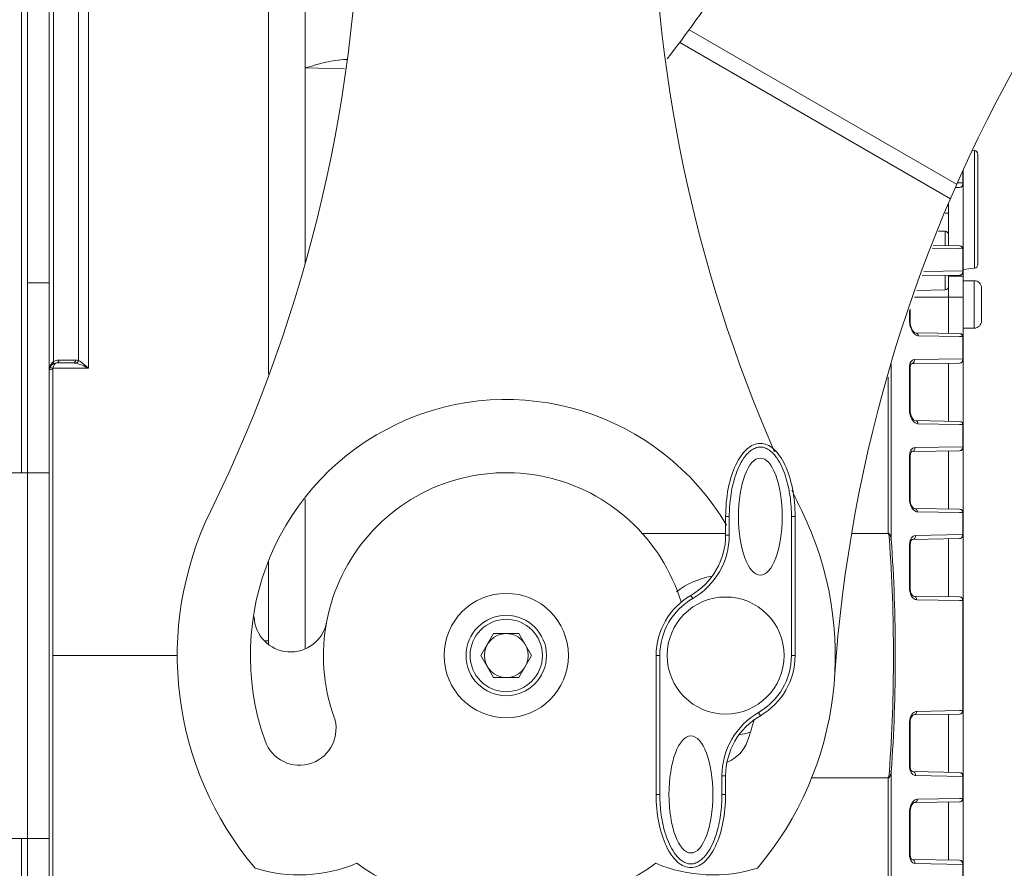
# Model space of a CAD drawing. Header units: millimetres. Extents: x 29170 to 33192, y 579 to 3108.
# Tile 242 of 256: x 31700 to 31835, y 2674 to 2790. Entities that reach past the tile are written whole.
import ezdxf

# ---------------------------------------------------------------- set-up
doc = ezdxf.new("R2010")
doc.units = ezdxf.units.MM
doc.layers.add('细实线', color=7, linetype='Continuous', lineweight=13)
doc.dimstyles.new('ISO-25', dxfattribs={"dimtxt": 15, "dimasz": 14, "dimexe": 3.5, "dimexo": 0, "dimgap": 3.5, "dimtad": 1, "dimtxsty": 'Standard', "dimcen": 2.5, "dimadec": 0, "dimazin": 0, "dimtfac": 1, "dimtmove": 0, "dimatfit": 3, "dimfxl": 1, "dimarcsym": 0})

# ---------------------------------------------------------------- blocks, each defined once
blk = doc.blocks.new('*D29')
at = {"layer": 'Defpoints', "color": 0, "transparency": 16777216}
for p in [(31656.71, 2843.26), (31734.08, 2843.26), (31734.08, 2563.26)]:
    blk.add_point(p, dxfattribs=at)
at = {"layer": '细实线', "color": 0, "lineweight": -2, "transparency": 16777216}
for p, q in [((31734.08, 2843.26), (31653.21, 2843.26)), ((31656.71, 2577.26), (31656.71, 2829.26)), ((31734.08, 2563.26), (31653.21, 2563.26))]:
    blk.add_line(p, q, dxfattribs=at)
at = {"layer": '细实线', "color": 0, "transparency": 16777216}
for points in [[(31654.38, 2829.26), (31659.04, 2829.26), (31656.71, 2843.26)], [(31654.38, 2577.26), (31659.04, 2577.26), (31656.71, 2563.26)]]:
    blk.add_solid(points, dxfattribs=at)
at = {"layer": '细实线', "color": 0, "transparency": 16777216, "insert": (31645.71, 2703.26), "char_height": 15, "attachment_point": 5, "rotation": 90}
blk.add_mtext('280mm', dxfattribs=at)
blk = doc.blocks.new('*D32')
at = {"layer": 'Defpoints', "color": 0, "transparency": 16777216}
for p in [(31786.58, 2936.26), (31734.08, 2563.26), (31941.5, 2563.26)]:
    blk.add_point(p, dxfattribs=at)
at = {"layer": '细实线', "color": 0, "lineweight": -2, "transparency": 16777216}
for p, q in [((31786.58, 2936.26), (31945, 2936.26)), ((31941.5, 2922.26), (31941.5, 2577.26)), ((31734.08, 2563.26), (31945, 2563.26))]:
    blk.add_line(p, q, dxfattribs=at)
at = {"layer": '细实线', "color": 0, "transparency": 16777216}
for points in [[(31939.17, 2922.26), (31943.83, 2922.26), (31941.5, 2936.26)], [(31939.17, 2577.26), (31943.83, 2577.26), (31941.5, 2563.26)]]:
    blk.add_solid(points, dxfattribs=at)
at = {"layer": '细实线', "color": 0, "transparency": 16777216, "insert": (31930.5, 2749.76), "char_height": 15, "attachment_point": 5, "rotation": 90}
blk.add_mtext('373mm', dxfattribs=at)

msp = doc.modelspace()

# ---------------------------------------------------------------- linework, layer by layer
at = {"layer": '细实线'}
for p, q in [((31700.281, 2728.256), (31700.281, 2852.256)), ((31701.081, 2729.106), (31701.081, 2852.256)), ((31704.081, 2553.256), (31704.081, 2848.256)), ((31734.081, 2741.72), (31734.081, 2843.255)), ((31734.081, 2843.242), (31734.081, 2741.72)), ((31739.081, 2756.846), (31739.081, 2843.256)), ((31709.445, 2837.184), (31709.445, 2742.537)), ((31708.066, 2743.598), (31708.066, 2799.641)), ((31704.667, 2795.181), (31704.667, 2743.44)), ((31791.58, 2788.814), (31828.177, 2767.685)), ((31790.305, 2787.085), (31827.317, 2765.716)), ((31739.081, 2783.586), (31744.461, 2783.488)), ((31830.631, 2772.301), (31830.336, 2772.33)), ((31830.631, 2772.301), (31830.631, 2756.211)), ((31831.081, 2771.803), (31831.081, 2756.708)), ((31829.005, 2769.466), (31829.005, 2767.884)), ((31829.081, 2769.63), (31829.081, 2767.747)), ((31829.005, 2767.884), (31828.265, 2767.87)), ((31829.081, 2767.747), (31829.081, 2758.765)), ((31828.59, 2767.247), (31827.98, 2767.237)), ((31826.967, 2764.756), (31827.081, 2764.756)), ((31827.081, 2765.07), (31827.081, 2759.291)), ((31826.601, 2763.756), (31827.081, 2763.756)), ((31825.697, 2761.28), (31826.59, 2761.264)), ((31826.59, 2759.299), (31826.59, 2761.264)), ((31824.984, 2759.327), (31828.59, 2759.264)), ((31824.847, 2758.95), (31828.585, 2758.889)), ((31828.585, 2758.889), (31829.005, 2758.882)), ((31829.005, 2758.882), (31829.005, 2755.858)), ((31829.081, 2758.765), (31829.081, 2755.747)), ((31829.005, 2755.858), (31823.682, 2755.759)), ((31830.631, 2756.211), (31829.081, 2756.056)), ((31829.081, 2746.765), (31829.081, 2755.747)), ((31704.081, 2754.205), (31701.081, 2754.205)), ((31828.59, 2755.247), (31823.461, 2755.158)), ((31826.59, 2753.247), (31826.59, 2755.212)), ((31827.081, 2755.221), (31827.081, 2752.256)), ((31829.081, 2755.102), (31827.081, 2755.102)), ((31829.081, 2754.506), (31830.581, 2754.506)), ((31830.581, 2754.506), (31830.581, 2748.006)), ((31822.739, 2753.18), (31826.59, 2753.247)), ((31831.581, 2753.506), (31831.581, 2749.006)), ((31827.081, 2752.256), (31822.402, 2752.256)), ((31829.081, 2752.256), (31827.081, 2752.256)), ((31827.081, 2747.291), (31827.081, 2752.256)), ((31821.728, 2750.411), (31821.728, 2748.986)), ((31821.804, 2750.619), (31821.804, 2748.897)), ((31821.804, 2748.897), (31821.728, 2748.986)), ((31828.59, 2747.264), (31822.56, 2747.37)), ((31829.081, 2748.006), (31830.581, 2748.006)), ((31822.976, 2746.956), (31828.584, 2746.864)), ((31828.584, 2746.864), (31829.005, 2746.857)), ((31829.005, 2746.857), (31829.005, 2743.833)), ((31829.081, 2746.765), (31829.081, 2743.747)), ((31707.337, 2743.256), (31705.081, 2743.256)), ((31706.935, 2743.652), (31705.435, 2743.651)), ((31707.69, 2743.653), (31706.935, 2743.652)), ((31821.971, 2743.132), (31821.977, 2743.132)), ((31828.59, 2743.247), (31821.974, 2743.132)), ((31821.974, 2743.132), (31821.977, 2743.132)), ((31829.005, 2743.833), (31822.389, 2743.711)), ((31827.081, 2735.291), (31827.081, 2743.221)), ((31829.081, 2734.765), (31829.081, 2743.747)), ((31704.572, 2664.116), (31704.572, 2742.396)), ((31704.593, 2742.537), (31709.445, 2742.537)), ((31819.228, 2743.07), (31819.228, 2719.153)), ((31821.804, 2742.555), (31821.728, 2742.632)), ((31821.728, 2742.632), (31821.728, 2736.828)), ((31821.804, 2742.555), (31821.804, 2736.763)), ((31818.804, 2741.316), (31818.804, 2719.959)), ((31821.804, 2736.763), (31821.728, 2736.828)), ((31822.477, 2735.371), (31828.59, 2735.264)), ((31822.477, 2735.371), (31822.481, 2735.371)), ((31822.892, 2734.934), (31828.583, 2734.838)), ((31828.583, 2734.838), (31829.005, 2734.831)), ((31829.005, 2734.831), (31829.005, 2731.808)), ((31829.081, 2734.765), (31829.081, 2731.747)), ((31822.052, 2731.133), (31822.061, 2731.133)), ((31828.59, 2731.247), (31822.057, 2731.133)), ((31822.057, 2731.133), (31822.061, 2731.133)), ((31829.005, 2731.808), (31822.473, 2731.689)), ((31827.081, 2723.291), (31827.081, 2731.221)), ((31829.081, 2722.765), (31829.081, 2731.747)), ((31821.804, 2730.421), (31821.728, 2730.474)), ((31821.728, 2730.474), (31821.728, 2724.67)), ((31821.804, 2730.421), (31821.816, 2730.626)), ((31821.804, 2730.421), (31821.804, 2724.628)), ((31701.081, 2728.256), (31701.081, 2729.106)), ((31692.581, 2728.256), (31704.081, 2728.256)), ((31701.081, 2678.256), (31701.081, 2728.256)), ((31739.081, 2724.648), (31739.081, 2704.178)), ((31821.804, 2724.628), (31821.728, 2724.67)), ((31822.393, 2723.373), (31828.59, 2723.264)), ((31822.393, 2723.373), (31822.397, 2723.373)), ((31797.081, 2722.256), (31796.581, 2722.256)), ((31796.581, 2722.256), (31796.581, 2719.71)), ((31797.081, 2722.256), (31797.081, 2719.71)), ((31805.581, 2722.256), (31806.081, 2722.256)), ((31805.581, 2703.256), (31805.581, 2722.256)), ((31806.081, 2703.256), (31806.081, 2722.256)), ((31822.808, 2722.912), (31828.582, 2722.813)), ((31828.582, 2722.813), (31829.005, 2722.806)), ((31829.005, 2722.806), (31829.005, 2719.782)), ((31829.081, 2722.765), (31829.081, 2719.747)), ((31785.145, 2719.959), (31796.581, 2719.959)), ((31797.081, 2719.71), (31796.581, 2719.71)), ((31813.947, 2719.959), (31818.784, 2719.959)), ((31818.974, 2719.135), (31819.228, 2719.153)), ((31822.092, 2719.118), (31822.141, 2719.135)), ((31828.59, 2719.247), (31822.141, 2719.135)), ((31829.005, 2719.782), (31822.556, 2719.667)), ((31827.081, 2711.291), (31827.081, 2719.221)), ((31829.081, 2710.765), (31829.081, 2719.747)), ((31821.804, 2718.286), (31821.728, 2718.316)), ((31821.728, 2718.316), (31821.728, 2712.512)), ((31821.804, 2718.286), (31821.809, 2718.426)), ((31821.804, 2718.286), (31821.804, 2712.494)), ((31734.081, 2716.207), (31734.081, 2705.256)), ((31734.081, 2704.819), (31734.081, 2716.207)), ((31821.804, 2712.494), (31821.728, 2712.512)), ((31792.081, 2711.05), (31791.831, 2711.483)), ((31822.309, 2711.374), (31828.59, 2711.264)), ((31822.724, 2710.889), (31828.582, 2710.788)), ((31828.582, 2710.788), (31829.005, 2710.78)), ((31829.005, 2695.731), (31829.005, 2710.78)), ((31829.081, 2695.747), (31829.081, 2710.765)), ((31764.849, 2706.256), (31763.117, 2703.256)), ((31768.313, 2706.256), (31764.849, 2706.256)), ((31770.045, 2703.256), (31768.313, 2706.256)), ((31733.512, 2705.256), (31734.081, 2705.256)), ((31721.625, 2703.256), (31704.572, 2703.256)), ((31763.117, 2703.256), (31764.849, 2700.256)), ((31768.313, 2700.256), (31770.045, 2703.256)), ((31787.581, 2703.256), (31787.081, 2703.256)), ((31787.081, 2703.256), (31787.081, 2684.256)), ((31787.581, 2703.256), (31787.581, 2684.256)), ((31805.581, 2703.256), (31806.081, 2703.256)), ((31764.849, 2700.256), (31768.313, 2700.256)), ((31801.081, 2695.462), (31801.331, 2695.029)), ((31828.59, 2695.247), (31822.309, 2695.138)), ((31828.582, 2695.724), (31822.724, 2695.623)), ((31827.081, 2687.291), (31827.081, 2695.221)), ((31829.005, 2695.731), (31828.582, 2695.724)), ((31829.081, 2686.765), (31829.081, 2695.747)), ((31821.804, 2694.018), (31821.728, 2694)), ((31821.728, 2694), (31821.728, 2688.196)), ((31821.804, 2694.018), (31821.811, 2694.184)), ((31821.804, 2694.018), (31821.804, 2688.225)), ((31821.804, 2688.225), (31821.728, 2688.196)), ((31796.081, 2686.801), (31796.581, 2686.801)), ((31796.081, 2684.256), (31796.081, 2686.801)), ((31796.581, 2684.256), (31796.581, 2686.801)), ((31818.974, 2687.377), (31819.228, 2687.359)), ((31819.228, 2624.503), (31819.228, 2687.359)), ((31828.59, 2687.264), (31822.14, 2687.377)), ((31822.556, 2686.845), (31829.005, 2686.73)), ((31829.005, 2686.73), (31829.005, 2683.706)), ((31829.081, 2686.765), (31829.081, 2683.747)), ((31818.782, 2686.553), (31808.303, 2686.553)), ((31818.804, 2624.371), (31818.801, 2686.553)), ((31787.581, 2684.256), (31787.081, 2684.256)), ((31796.081, 2684.256), (31796.581, 2684.256)), ((31828.59, 2683.247), (31822.393, 2683.139)), ((31822.393, 2683.139), (31822.397, 2683.139)), ((31828.582, 2683.699), (31822.808, 2683.6)), ((31827.081, 2675.291), (31827.081, 2683.221)), ((31829.005, 2683.706), (31828.582, 2683.699)), ((31829.081, 2674.765), (31829.081, 2683.747)), ((31821.804, 2681.883), (31821.728, 2681.842)), ((31821.728, 2681.842), (31821.728, 2676.038)), ((31821.804, 2681.883), (31821.813, 2682.072)), ((31821.804, 2681.883), (31821.804, 2676.091)), ((31692.581, 2678.256), (31704.081, 2678.256)), ((31700.281, 2555.306), (31700.281, 2678.256)), ((31701.081, 2677.406), (31701.081, 2678.256)), ((31701.081, 2555.306), (31701.081, 2677.406)), ((31821.804, 2676.091), (31821.728, 2676.038)), ((31821.806, 2676.003), (31821.804, 2676.091)), ((31828.59, 2675.264), (31822.056, 2675.379)), ((31822.473, 2674.823), (31829.005, 2674.704)), ((31829.005, 2674.704), (31829.005, 2671.68)), ((31829.081, 2674.765), (31829.081, 2671.747))]:
    msp.add_line(p, q, dxfattribs=at)
for points in [[(31822.006, 2748.006), (31821.868, 2748.402), (31821.807, 2748.802), (31821.804, 2748.897)], [(31822.56, 2747.37), (31822.554, 2747.37), (31822.418, 2747.44), (31822.202, 2747.667), (31822.006, 2748.006)], [(31821.878, 2742.998), (31821.956, 2743.121), (31821.971, 2743.132)], [(31821.804, 2742.555), (31821.812, 2742.718), (31821.878, 2742.998)], [(31821.901, 2736.148), (31821.813, 2736.584), (31821.804, 2736.763)], [(31822.481, 2735.371), (31822.458, 2735.374), (31822.29, 2735.476), (31822.072, 2735.755), (31821.901, 2736.148)], [(31821.816, 2730.626), (31821.895, 2730.936), (31822.002, 2731.104), (31822.052, 2731.133)], [(31822.042, 2723.697), (31821.888, 2724.06), (31821.81, 2724.473), (31821.804, 2724.628)], [(31822.397, 2723.373), (31822.376, 2723.375), (31822.236, 2723.455), (31822.042, 2723.697)], [(31821.809, 2718.426), (31821.871, 2718.764), (31821.985, 2719.008), (31822.092, 2719.118)], [(31822.015, 2711.641), (31821.876, 2711.972), (31821.809, 2712.363), (31821.804, 2712.494)], [(31822.313, 2711.374), (31822.297, 2711.375), (31822.184, 2711.434), (31822.015, 2711.641)], [(31821.811, 2694.184), (31821.884, 2694.565), (31822.023, 2694.885)], [(31822.023, 2694.885), (31822.189, 2695.082), (31822.298, 2695.137), (31822.312, 2695.138)], [(31822.14, 2687.377), (31822.091, 2687.394), (31821.979, 2687.512), (31821.865, 2687.771), (31821.807, 2688.119), (31821.804, 2688.225)], [(31821.813, 2682.072), (31821.895, 2682.477), (31822.051, 2682.829)], [(31822.051, 2682.829), (31822.241, 2683.062), (31822.377, 2683.137), (31822.397, 2683.139)], [(31822.056, 2675.379), (31822.032, 2675.386), (31821.954, 2675.465), (31821.857, 2675.683), (31821.806, 2676.003)]]:
    msp.add_lwpolyline(points, dxfattribs=at)
for centre, radius in [((31766.581, 2703.256), 8.5), ((31796.581, 2703.256), 8), ((31766.581, 2703.256), 5.5), ((31766.581, 2703.256), 4.95), ((31766.581, 2703.256), 3)]:
    msp.add_circle(centre, radius, dxfattribs=at)
for centre, radius, start, end in [((31546.581, 2811.075), 200, 333.89109, 0), ((31986.581, 2811.075), 200, 180, 203.56495), ((31629.965, 2906.63), 200, 322.48512, 330), ((32011.016, 2686.63), 200, 150, 176.10891), ((31744.891, 2776.303), 8.458, 90.00727, 91.70249), ((31830.581, 2771.803), 0.5, 359.99999, 84.28941), ((31828.581, 2767.747), 0.5, 271, 360), ((31826.581, 2760.765), 0.5, 0, 89), ((31828.581, 2758.765), 0.5, 0, 89), ((31830.581, 2756.708), 0.5, 275.71059, 0.00001), ((31828.581, 2755.747), 0.5, 271, 0), ((31830.581, 2753.506), 1, 359.99998, 90), ((31826.581, 2753.747), 0.5, 271, 0), ((31824.509, 2749.043), 2.785, 188.24885, 196.32403), ((31830.581, 2749.006), 1, 270, 0.00002), ((31824.578, 2749.06), 2.855, 196.26908, 200.8031), ((31828.581, 2746.765), 0.5, 0, 89), ((31705.081, 2742.256), 1, 90, 180), ((31705.439, 2742.141), 1.511, 110.76219, 120.7294), ((31705.435, 2742.15), 1.502, 90.02537, 110.75055), ((31828.581, 2743.747), 0.5, 271, 0), ((31705.665, 2742.258), 1.584, 169.75826, 171.63733), ((31705.078, 2742.396), 0.506, 163.74311, 179.96047), ((31823.804, 2742.634), 2.076, 174.21763, 180.07119), ((31766.581, 2703.256), 35, 30.57219, 199.47122), ((31824.362, 2736.852), 2.636, 187.57217, 191.35432), ((31824.377, 2736.854), 2.65, 191.32682, 199.86231), ((31828.581, 2734.765), 0.5, 0, 89), ((31828.581, 2731.747), 0.5, 271, 0), ((31823.937, 2730.476), 2.209, 173.69212, 180.06247), ((31766.581, 2703.256), 25, 17.01919, 199.47122), ((31986.581, 2811.075), 200, 205.21902, 206.10891), ((31824.207, 2724.672), 2.479, 180.04728, 187.87274), ((31766.581, 2703.256), 45, 153.89109, 220.21314), ((31766.581, 2703.256), 45, 319.78686, 26.10891), ((31828.581, 2722.765), 0.5, 0, 89), ((31787.081, 2719.71), 9.5, 300, 0), ((31787.081, 2719.71), 10, 300, 0), ((31595.285, 2703.256), 224.251, 355.93952, 4.06048), ((31595.047, 2703.256), 224.744, 355.94382, 4.05618), ((31828.581, 2719.747), 0.5, 271, 0), ((31796.581, 2703.256), 11, 99.93495, 127.53504), ((31824.177, 2712.512), 2.449, 180.00562, 183.72378), ((31824.185, 2712.513), 2.457, 183.71795, 187.52057), ((31796.581, 2703.256), 9.5, 120, 180), ((31796.581, 2703.256), 9, 120, 180), ((31828.581, 2710.765), 0.5, 0, 89), ((31737.086, 2708.738), 5, 182.27543, 349.47122), ((31796.581, 2703.256), 9, 300, 0), ((31796.581, 2703.256), 9.5, 300, 0), ((31738.297, 2693.256), 5, 199.47122, 19.47122), ((31806.081, 2686.801), 10, 120, 180), ((31806.081, 2686.801), 9.5, 120, 180), ((31823.627, 2694.171), 1.871, 152.78507, 158.0627), ((31828.581, 2695.747), 0.5, 271, 0), ((31766.581, 2703.256), 35, 340.52878, 345.5684), ((31824.183, 2693.999), 2.455, 174.0896, 179.99066), ((31796.581, 2703.256), 11, 279.93495, 287.44414), ((31794.865, 2693.256), 5, 292.95252, 340.52878), ((31824.027, 2688.193), 2.299, 179.93351, 187.80657), ((31828.581, 2686.765), 0.5, 0, 89), ((31823.812, 2681.996), 2.055, 151.72746, 156.45025), ((31828.581, 2683.747), 0.5, 271, 0), ((31824.224, 2681.839), 2.496, 169.56412, 179.93339), ((31823.965, 2676.036), 2.236, 179.96059, 184.99006), ((31738.297, 2693.256), 20, 252.30232, 293.05454), ((31766.581, 2703.256), 35, 234.24316, 305.75684), ((31794.865, 2693.256), 20, 246.94546, 287.69768), ((31828.581, 2674.765), 0.5, 0, 89), ((31828.442, 2674.765), 0.566, 353.7607, 358.82395)]:
    msp.add_arc(centre, radius, start, end, dxfattribs=at)
for centre in [(31801.331, 2722.256), (31791.831, 2684.256)]:
    msp.add_ellipse(centre, major_axis=(0, 8), ratio=0.375, dxfattribs=at)
for points, knots in [([(31739.081, 2783.586), (31740.016, 2783.875), (31741.838, 2784.399), (31743.722, 2784.73), (31744.64, 2784.757)], [0, 0, 0, 0, 0.515793, 1, 1, 1, 1]), ([(31829.005, 2767.885), (31829.024, 2767.787), (31829.031, 2767.581), (31828.916, 2767.404), (31828.842, 2767.342)], [0, 0, 0, 0, 0.5105332, 1, 1, 1, 1]), ([(31829.081, 2767.747), (31829.081, 2767.785), (31829.056, 2767.839), (31829.017, 2767.875), (31829.005, 2767.885)], [0, 0, 0, 0, 0.7139514, 1, 1, 1, 1]), ([(31828.59, 2759.264), (31828.685, 2759.263), (31828.887, 2759.176), (31828.984, 2758.985), (31829.005, 2758.883)], [0, 0, 0, 0, 0.4792504, 1, 1, 1, 1]), ([(31829.005, 2758.883), (31829.017, 2758.875), (31829.054, 2758.845), (31829.081, 2758.798), (31829.081, 2758.765)], [0, 0, 0, 0, 0.2980042, 1, 1, 1, 1]), ([(31829.005, 2755.86), (31829.019, 2755.763), (31829.018, 2755.565), (31828.904, 2755.395), (31828.832, 2755.337)], [0, 0, 0, 0, 0.5122878, 1, 1, 1, 1]), ([(31829.081, 2755.747), (31829.081, 2755.779), (31829.053, 2755.824), (31829.017, 2755.852), (31829.005, 2755.86)], [0, 0, 0, 0, 0.697237, 1, 1, 1, 1]), ([(31821.909, 2748.046), (31821.933, 2747.981), (31822.034, 2747.743), (31822.169, 2747.518), (31822.289, 2747.373)], [0, 0, 0, 0, 0.2698855, 1, 1, 1, 1]), ([(31822.289, 2747.373), (31822.332, 2747.32), (31822.492, 2747.146), (31822.701, 2747.005), (31822.866, 2746.969)], [0, 0, 0, 0, 0.2895455, 1, 1, 1, 1]), ([(31822.561, 2747.37), (31822.66, 2747.368), (31822.871, 2747.27), (31822.961, 2747.064), (31822.976, 2746.956)], [0, 0, 0, 0, 0.4760299, 1, 1, 1, 1]), ([(31828.59, 2747.264), (31828.688, 2747.263), (31828.897, 2747.167), (31828.988, 2746.964), (31829.005, 2746.858)], [0, 0, 0, 0, 0.4766248, 1, 1, 1, 1]), ([(31829.005, 2746.858), (31829.017, 2746.851), (31829.051, 2746.83), (31829.081, 2746.792), (31829.081, 2746.765)], [0, 0, 0, 0, 0.3197154, 1, 1, 1, 1]), ([(31704.667, 2743.44), (31704.673, 2743.405), (31704.685, 2743.291), (31704.639, 2743.156), (31704.569, 2743.115)], [0, 0, 0, 0, 0.3050046, 1, 1, 1, 1]), ([(31704.593, 2742.537), (31704.608, 2742.64), (31704.666, 2742.917), (31704.885, 2743.256), (31705.081, 2743.256)], [0, 0, 0, 0, 0.3450284, 1, 1, 1, 1]), ([(31705.435, 2743.651), (31705.419, 2743.549), (31705.351, 2743.361), (31705.166, 2743.256), (31705.081, 2743.256)], [0, 0, 0, 0, 0.5512762, 1, 1, 1, 1]), ([(31707.69, 2743.653), (31707.675, 2743.55), (31707.608, 2743.362), (31707.421, 2743.256), (31707.337, 2743.256)], [0, 0, 0, 0, 0.5514965, 1, 1, 1, 1]), ([(31708.066, 2743.598), (31708.052, 2743.552), (31707.985, 2743.39), (31707.839, 2743.248), (31707.715, 2743.219)], [0, 0, 0, 0, 0.2763154, 1, 1, 1, 1]), ([(31709.445, 2742.537), (31709.154, 2742.682), (31708.591, 2742.944), (31708.004, 2743.159), (31707.715, 2743.219)], [0, 0, 0, 0, 0.5239082, 1, 1, 1, 1]), ([(31709.445, 2742.537), (31709.215, 2742.752), (31708.78, 2743.135), (31708.308, 2743.487), (31708.066, 2743.598)], [0, 0, 0, 0, 0.5407457, 1, 1, 1, 1]), ([(31821.995, 2743.521), (31821.961, 2743.483), (31821.819, 2743.283), (31821.758, 2743.035), (31821.739, 2742.844)], [0, 0, 0, 0, 0.2114275, 1, 1, 1, 1]), ([(31821.977, 2743.132), (31822.1, 2743.135), (31822.357, 2743.293), (31822.408, 2743.576), (31822.389, 2743.711)], [0, 0, 0, 0, 0.4724145, 1, 1, 1, 1]), ([(31822.389, 2743.711), (31822.281, 2743.709), (31822.129, 2743.654), (31822.022, 2743.551), (31821.995, 2743.521)], [0, 0, 0, 0, 0.7277244, 1, 1, 1, 1]), ([(31829.081, 2743.747), (31829.081, 2743.755), (31829.072, 2743.795), (31829.033, 2743.819), (31829.005, 2743.834)], [0, 0, 0, 0, 0.1957072, 1, 1, 1, 1]), ([(31704.081, 2742.256), (31704.081, 2742.288), (31704.181, 2742.352), (31704.265, 2742.366), (31704.326, 2742.377)], [0, 0, 0, 0, 0.3384909, 1, 1, 1, 1]), ([(31704.122, 2742.537), (31704.13, 2742.565), (31704.233, 2742.595), (31704.31, 2742.587), (31704.367, 2742.581)], [0, 0, 0, 0, 0.3362761, 1, 1, 1, 1]), ([(31821.885, 2735.954), (31821.93, 2735.828), (31822.107, 2735.435), (31822.424, 2735.059), (31822.712, 2734.965)], [0, 0, 0, 0, 0.3062342, 1, 1, 1, 1]), ([(31822.481, 2735.371), (31822.582, 2735.368), (31822.797, 2735.261), (31822.881, 2735.046), (31822.892, 2734.934)], [0, 0, 0, 0, 0.4742693, 1, 1, 1, 1]), ([(31828.59, 2735.264), (31828.691, 2735.263), (31828.907, 2735.158), (31828.993, 2734.943), (31829.005, 2734.832)], [0, 0, 0, 0, 0.4744583, 1, 1, 1, 1]), ([(31829.005, 2734.832), (31829.016, 2734.827), (31829.046, 2734.814), (31829.081, 2734.787), (31829.081, 2734.765)], [0, 0, 0, 0, 0.3499606, 1, 1, 1, 1]), ([(31805.581, 2722.256), (31805.581, 2722.721), (31805.55, 2723.652), (31805.406, 2725.041), (31805.159, 2726.415), (31804.796, 2727.765), (31804.295, 2729.069), (31803.728, 2730.091), (31803.149, 2730.822), (31802.636, 2731.299), (31802.03, 2731.658), (31801.331, 2731.804), (31800.633, 2731.658), (31800.026, 2731.299), (31799.513, 2730.822), (31798.934, 2730.091), (31798.368, 2729.069), (31797.866, 2727.765), (31797.503, 2726.415), (31797.256, 2725.041), (31797.113, 2723.652), (31797.081, 2722.721), (31797.081, 2722.256)], [0, 0, 0, 0, 0.0625328, 0.1250631, 0.1875899, 0.2501105, 0.312617, 0.3750848, 0.4063431, 0.4375966, 0.4688312, 0.499999, 0.5311676, 0.5624018, 0.5936565, 0.6249155, 0.6873834, 0.7498898, 0.8124103, 0.874937, 0.9374673, 1, 1, 1, 1]), ([(31821.923, 2731.317), (31821.908, 2731.29), (31821.846, 2731.173), (31821.804, 2731.045), (31821.781, 2730.946)], [0, 0, 0, 0, 0.2312582, 1, 1, 1, 1]), ([(31822.473, 2731.689), (31822.368, 2731.687), (31822.136, 2731.61), (31821.985, 2731.425), (31821.923, 2731.317)], [0, 0, 0, 0, 0.4568649, 1, 1, 1, 1]), ([(31822.061, 2731.133), (31822.179, 2731.137), (31822.429, 2731.286), (31822.486, 2731.557), (31822.473, 2731.689)], [0, 0, 0, 0, 0.4715012, 1, 1, 1, 1]), ([(31829.081, 2731.747), (31829.081, 2731.753), (31829.069, 2731.786), (31829.032, 2731.799), (31829.005, 2731.808)], [0, 0, 0, 0, 0.1658572, 1, 1, 1, 1]), ([(31821.751, 2724.333), (31821.772, 2724.184), (31821.816, 2723.989), (31821.884, 2723.803), (31821.902, 2723.758)], [0, 0, 0, 0, 0.7594466, 1, 1, 1, 1]), ([(31821.902, 2723.758), (31821.942, 2723.657), (31822.099, 2723.332), (31822.37, 2723.034), (31822.609, 2722.949)], [0, 0, 0, 0, 0.3017564, 1, 1, 1, 1]), ([(31822.397, 2723.373), (31822.501, 2723.37), (31822.722, 2723.254), (31822.801, 2723.028), (31822.808, 2722.912)], [0, 0, 0, 0, 0.4728035, 1, 1, 1, 1]), ([(31828.59, 2723.264), (31828.694, 2723.263), (31828.917, 2723.149), (31828.997, 2722.923), (31829.005, 2722.806)], [0, 0, 0, 0, 0.4727828, 1, 1, 1, 1]), ([(31829.005, 2722.806), (31829.016, 2722.803), (31829.041, 2722.796), (31829.081, 2722.782), (31829.081, 2722.765)], [0, 0, 0, 0, 0.3882495, 1, 1, 1, 1]), ([(31818.974, 2719.135), (31818.963, 2719.279), (31818.948, 2719.496), (31818.896, 2719.741), (31818.87, 2719.887), (31818.814, 2719.94), (31818.784, 2719.959)], [0, 0, 0, 0, 0.5004434, 0.7504584, 0.8762132, 1, 1, 1, 1]), ([(31819.228, 2719.153), (31819.214, 2719.234), (31819.18, 2719.396), (31819.13, 2719.575), (31819.078, 2719.688), (31819.06, 2719.748), (31819.028, 2719.803), (31818.96, 2719.852), (31818.954, 2719.984), (31818.846, 2719.978), (31818.804, 2719.977)], [0, 0, 0, 0, 0.2493344, 0.4984393, 0.5607649, 0.6244052, 0.6857438, 0.7477756, 0.8727134, 1, 1, 1, 1]), ([(31821.941, 2719.233), (31821.924, 2719.202), (31821.854, 2719.066), (31821.807, 2718.918), (31821.781, 2718.804)], [0, 0, 0, 0, 0.2318683, 1, 1, 1, 1]), ([(31822.556, 2719.667), (31822.439, 2719.665), (31822.178, 2719.571), (31822.011, 2719.358), (31821.941, 2719.233)], [0, 0, 0, 0, 0.4506196, 1, 1, 1, 1]), ([(31822.141, 2719.135), (31822.256, 2719.137), (31822.501, 2719.277), (31822.564, 2719.538), (31822.556, 2719.667)], [0, 0, 0, 0, 0.470927, 1, 1, 1, 1]), ([(31829.081, 2719.747), (31829.081, 2719.751), (31829.062, 2719.776), (31829.03, 2719.777), (31829.005, 2719.783)], [0, 0, 0, 0, 0.1214062, 1, 1, 1, 1]), ([(31821.749, 2712.191), (31821.755, 2712.144), (31821.785, 2711.961), (31821.836, 2711.783), (31821.886, 2711.656)], [0, 0, 0, 0, 0.2601941, 1, 1, 1, 1]), ([(31821.886, 2711.656), (31821.922, 2711.564), (31822.062, 2711.27), (31822.31, 2711.004), (31822.526, 2710.926)], [0, 0, 0, 0, 0.3005898, 1, 1, 1, 1]), ([(31822.309, 2711.374), (31822.417, 2711.372), (31822.647, 2711.249), (31822.722, 2711.01), (31822.724, 2710.889)], [0, 0, 0, 0, 0.4715899, 1, 1, 1, 1]), ([(31828.59, 2711.264), (31828.698, 2711.263), (31828.928, 2711.14), (31829.002, 2710.901), (31829.005, 2710.781)], [0, 0, 0, 0, 0.4716239, 1, 1, 1, 1]), ([(31829.005, 2710.781), (31829.024, 2710.779), (31829.043, 2710.774), (31829.081, 2710.772), (31829.081, 2710.765)], [0, 0, 0, 0, 0.7303462, 1, 1, 1, 1]), ([(31821.891, 2694.87), (31821.872, 2694.823), (31821.8, 2694.623), (31821.758, 2694.413), (31821.741, 2694.252)], [0, 0, 0, 0, 0.2374732, 1, 1, 1, 1]), ([(31822.724, 2695.623), (31822.578, 2695.62), (31822.248, 2695.476), (31822.049, 2695.194), (31821.963, 2695.027)], [0, 0, 0, 0, 0.4366366, 1, 1, 1, 1]), ([(31822.312, 2695.138), (31822.42, 2695.141), (31822.648, 2695.264), (31822.722, 2695.502), (31822.724, 2695.623)], [0, 0, 0, 0, 0.4717388, 1, 1, 1, 1]), ([(31828.946, 2695.49), (31828.929, 2695.454), (31828.848, 2695.33), (31828.698, 2695.249), (31828.59, 2695.247)], [0, 0, 0, 0, 0.2695881, 1, 1, 1, 1]), ([(31829.081, 2695.747), (31829.081, 2695.74), (31829.043, 2695.738), (31829.024, 2695.733), (31829.005, 2695.731)], [0, 0, 0, 0, 0.2696427, 1, 1, 1, 1]), ([(31818.782, 2686.553), (31818.844, 2686.586), (31818.899, 2686.739), (31818.942, 2687.013), (31818.963, 2687.233), (31818.974, 2687.377)], [0, 0, 0, 0, 0.2435778, 0.4956355, 1, 1, 1, 1]), ([(31818.801, 2686.533), (31818.842, 2686.54), (31818.894, 2686.579), (31818.976, 2686.602), (31819.01, 2686.659), (31819.014, 2686.721), (31819.051, 2686.773), (31819.09, 2686.821), (31819.124, 2686.941), (31819.184, 2687.115), (31819.214, 2687.278), (31819.228, 2687.359)], [0, 0, 0, 0, 0.1272322, 0.1908334, 0.2487717, 0.3141851, 0.3762587, 0.4376091, 0.5000234, 0.7502176, 1, 1, 1, 1]), ([(31821.749, 2687.881), (31821.756, 2687.834), (31821.786, 2687.66), (31821.839, 2687.489), (31821.893, 2687.372)], [0, 0, 0, 0, 0.2674022, 1, 1, 1, 1]), ([(31821.893, 2687.372), (31821.907, 2687.342), (31821.961, 2687.235), (31822.031, 2687.134), (31822.091, 2687.07)], [0, 0, 0, 0, 0.2695793, 1, 1, 1, 1]), ([(31822.091, 2687.07), (31822.112, 2687.047), (31822.196, 2686.966), (31822.298, 2686.904), (31822.378, 2686.876)], [0, 0, 0, 0, 0.2693951, 1, 1, 1, 1]), ([(31822.141, 2687.377), (31822.256, 2687.375), (31822.501, 2687.235), (31822.564, 2686.974), (31822.556, 2686.845)], [0, 0, 0, 0, 0.4709204, 1, 1, 1, 1]), ([(31828.59, 2687.264), (31828.705, 2687.262), (31828.951, 2687.122), (31829.014, 2686.859), (31829.005, 2686.729)], [0, 0, 0, 0, 0.4709424, 1, 1, 1, 1]), ([(31829.005, 2686.729), (31829.016, 2686.732), (31829.04, 2686.739), (31829.081, 2686.748), (31829.081, 2686.765)], [0, 0, 0, 0, 0.3981763, 1, 1, 1, 1]), ([(31787.581, 2684.256), (31787.581, 2683.791), (31787.613, 2682.86), (31787.756, 2681.471), (31788.003, 2680.096), (31788.366, 2678.747), (31788.868, 2677.443), (31789.434, 2676.421), (31790.013, 2675.69), (31790.526, 2675.213), (31791.132, 2674.853), (31791.831, 2674.707), (31792.53, 2674.853), (31793.136, 2675.213), (31793.649, 2675.69), (31794.228, 2676.421), (31794.795, 2677.443), (31795.296, 2678.747), (31795.659, 2680.096), (31795.906, 2681.471), (31796.05, 2682.86), (31796.081, 2683.791), (31796.081, 2684.256)], [0, 0, 0, 0, 0.0625328, 0.1250631, 0.1875899, 0.2501105, 0.312617, 0.3750848, 0.4063431, 0.4375966, 0.4688312, 0.499999, 0.5311676, 0.5624018, 0.5936565, 0.6249155, 0.6873834, 0.7498898, 0.8124103, 0.874937, 0.9374673, 1, 1, 1, 1]), ([(31821.929, 2682.818), (31821.911, 2682.777), (31821.843, 2682.607), (31821.795, 2682.428), (31821.769, 2682.291)], [0, 0, 0, 0, 0.239557, 1, 1, 1, 1]), ([(31822.808, 2683.6), (31822.735, 2683.599), (31822.384, 2683.522), (31822.134, 2683.214), (31822.003, 2682.97)], [0, 0, 0, 0, 0.2090017, 1, 1, 1, 1]), ([(31822.397, 2683.139), (31822.501, 2683.142), (31822.722, 2683.257), (31822.801, 2683.484), (31822.808, 2683.6)], [0, 0, 0, 0, 0.4727911, 1, 1, 1, 1]), ([(31829.081, 2683.747), (31829.081, 2683.743), (31829.064, 2683.716), (31829.03, 2683.712), (31829.005, 2683.705)], [0, 0, 0, 0, 0.1340074, 1, 1, 1, 1]), ([(31821.737, 2675.842), (31821.743, 2675.768), (31821.779, 2675.51), (31821.872, 2675.253), (31821.983, 2675.103)], [0, 0, 0, 0, 0.2848039, 1, 1, 1, 1]), ([(31822.057, 2675.378), (31822.176, 2675.376), (31822.428, 2675.228), (31822.486, 2674.955), (31822.473, 2674.823)], [0, 0, 0, 0, 0.4713142, 1, 1, 1, 1]), ([(31828.59, 2675.264), (31828.702, 2675.262), (31828.942, 2675.131), (31829.011, 2674.879), (31829.008, 2674.753)], [0, 0, 0, 0, 0.4721051, 1, 1, 1, 1]), ([(31829.005, 2674.704), (31829.016, 2674.708), (31829.045, 2674.72), (31829.081, 2674.743), (31829.081, 2674.765)], [0, 0, 0, 0, 0.3589786, 1, 1, 1, 1])]:
    msp.add_open_spline(points, degree=3, knots=knots, dxfattribs=at)
for points in [[(31828.842, 2767.342), (31828.773, 2767.285), (31828.68, 2767.249), (31828.59, 2767.247)], [(31828.832, 2755.337), (31828.765, 2755.283), (31828.676, 2755.249), (31828.59, 2755.247)], [(31821.728, 2748.986), (31821.728, 2748.872), (31821.737, 2748.757), (31821.753, 2748.643)], [(31822.866, 2746.969), (31822.902, 2746.962), (31822.939, 2746.957), (31822.976, 2746.956)], [(31704.667, 2743.44), (31704.528, 2743.347), (31704.408, 2743.22), (31704.317, 2743.08)], [(31707.715, 2743.219), (31707.591, 2743.245), (31707.463, 2743.256), (31707.337, 2743.256)], [(31708.066, 2743.598), (31707.945, 2743.636), (31707.817, 2743.653), (31707.69, 2743.653)], [(31828.823, 2743.332), (31828.758, 2743.281), (31828.673, 2743.249), (31828.59, 2743.247)], [(31828.979, 2743.551), (31828.949, 2743.467), (31828.894, 2743.388), (31828.823, 2743.332)], [(31829.005, 2743.834), (31829.015, 2743.74), (31829.01, 2743.641), (31828.979, 2743.551)], [(31704.317, 2743.08), (31704.212, 2742.917), (31704.141, 2742.73), (31704.107, 2742.54)], [(31704.326, 2742.377), (31704.407, 2742.39), (31704.49, 2742.396), (31704.572, 2742.396)], [(31704.367, 2742.581), (31704.443, 2742.573), (31704.519, 2742.557), (31704.593, 2742.537)], [(31821.728, 2736.828), (31821.728, 2736.72), (31821.736, 2736.612), (31821.75, 2736.505)], [(31822.712, 2734.965), (31822.77, 2734.946), (31822.831, 2734.935), (31822.892, 2734.934)], [(31806.081, 2722.256), (31806.081, 2723.565), (31805.834, 2726.182), (31804.777, 2729.511), (31803.196, 2731.735), (31801.331, 2732.516), (31799.466, 2731.735), (31797.885, 2729.511), (31796.829, 2726.182), (31796.581, 2723.565), (31796.581, 2722.256)], [(31828.815, 2731.327), (31828.752, 2731.279), (31828.67, 2731.249), (31828.59, 2731.247)], [(31828.969, 2731.536), (31828.939, 2731.455), (31828.884, 2731.38), (31828.815, 2731.327)], [(31829.005, 2731.808), (31829.011, 2731.717), (31829.002, 2731.621), (31828.969, 2731.536)], [(31821.781, 2730.946), (31821.763, 2730.871), (31821.75, 2730.795), (31821.741, 2730.719)], [(31822.609, 2722.949), (31822.673, 2722.926), (31822.741, 2722.913), (31822.808, 2722.912)], [(31828.808, 2719.323), (31828.746, 2719.277), (31828.667, 2719.249), (31828.59, 2719.247)], [(31828.961, 2719.52), (31828.929, 2719.443), (31828.875, 2719.372), (31828.808, 2719.323)], [(31829.005, 2719.783), (31829.007, 2719.694), (31828.995, 2719.602), (31828.961, 2719.52)], [(31821.781, 2718.804), (31821.745, 2718.644), (31821.728, 2718.479), (31821.728, 2718.316)], [(31822.526, 2710.926), (31822.589, 2710.904), (31822.657, 2710.89), (31822.724, 2710.889)], [(31829.005, 2695.731), (31829, 2695.649), (31828.983, 2695.564), (31828.946, 2695.49)], [(31822.378, 2686.876), (31822.435, 2686.857), (31822.496, 2686.846), (31822.556, 2686.845)], [(31787.081, 2684.256), (31787.081, 2682.947), (31787.329, 2680.329), (31788.385, 2677.001), (31789.966, 2674.777), (31791.831, 2673.996), (31793.696, 2674.777), (31795.277, 2677.001), (31796.334, 2680.329), (31796.581, 2682.947), (31796.581, 2684.256)], [(31828.789, 2683.31), (31828.731, 2683.272), (31828.66, 2683.249), (31828.59, 2683.247)], [(31828.94, 2683.476), (31828.904, 2683.41), (31828.852, 2683.351), (31828.789, 2683.31)], [(31829.005, 2683.705), (31828.997, 2683.626), (31828.977, 2683.546), (31828.94, 2683.476)], [(31821.983, 2675.103), (31822.014, 2675.061), (31822.048, 2675.021), (31822.086, 2674.986)], [(31822.086, 2674.986), (31822.122, 2674.953), (31822.161, 2674.924), (31822.202, 2674.899)], [(31822.202, 2674.899), (31822.283, 2674.852), (31822.379, 2674.824), (31822.473, 2674.823)]]:
    msp.add_open_spline(points, degree=3, dxfattribs=at)

# ---------------------------------------------------------------- dimensions: what is measured, and where the dimension line sits
for base, p1, p2, picture, middle in [((31941.499, 2563.256), (31786.581, 2936.256), (31734.081, 2563.256), '*D32', (31930.499, 2749.756)), ((31656.712, 2843.256), (31734.081, 2563.256), (31734.081, 2843.256), '*D29', (31645.712, 2703.256))]:
    dim = msp.add_linear_dim(base=base, p1=p1, p2=p2, angle=90, text='<>mm', dimstyle='ISO-25', dxfattribs=at)
    dim.commit()
    dim.dimension.update_dxf_attribs({"geometry": picture, "text_midpoint": middle})

doc.saveas('drawing.dxf')
